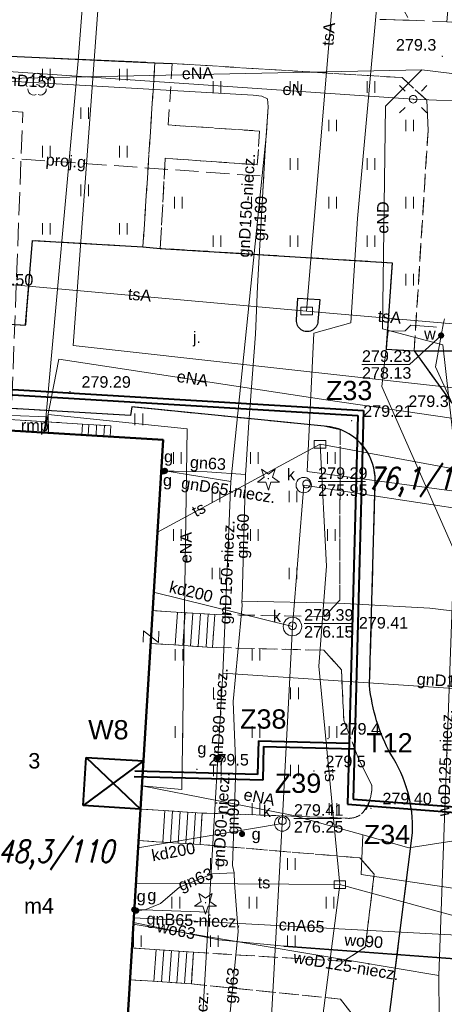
# Model space of a CAD drawing. Extents: x 0 to 6568752, y 0 to 5584302.
# Tile 36 of 74: x 6568460 to 6568488, y 5584013 to 5584077. Entities that reach past the tile are written whole.
import ezdxf
from ezdxf.enums import TextEntityAlignment as Align

# ---------------------------------------------------------------- set-up
doc = ezdxf.new("R2010")
doc.units = 0
doc.header["$PDSIZE"] = 0.75
for name, pattern in [('GAK', [3.5, 2, -0.7, 0.1, -0.7]), ('PRZER2-1', [1.5, 1, -0.5]), ('PRZER3-1', [2, 1.5, -0.5])]:
    doc.linetypes.add(name, pattern=pattern)
doc.layers.get('0').update_dxf_attribs({"linetype": 'CONTINUOUS'})
doc.layers.get('Defpoints').update_dxf_attribs({"linetype": 'CONTINUOUS'})
for name, color, linetype, lineweight in [('alarm', 51, 'CONTINUOUS', 50), ('EGBR', 7, 'CONTINUOUS', 18), ('EGBR_O', 7, 'CONTINUOUS', 18), ('EGBS', 7, 'CONTINUOUS', 18), ('EGBU', 7, 'CONTINUOUS', 50), ('EGBU_O', 7, 'CONTINUOUS', 50), ('GEPADR_O', 7, 'CONTINUOUS', 18), ('GEPPHC', 7, 'CONTINUOUS', 18), ('GUPPRZ_O', 7, 'CONTINUOUS', 18), ('OTKC', 7, 'CONTINUOUS', 18), ('OTKJ', 7, 'CONTINUOUS', 18), ('OTKJ_O', 7, 'CONTINUOUS', 18), ('OTKK', 7, 'CONTINUOUS', 25), ('OTRN', 7, 'CONTINUOUS', 13), ('OTRN_O', 7, 'CONTINUOUS', 13), ('OTRS', 7, 'CONTINUOUS', 13), ('OTRS_O', 7, 'CONTINUOUS', 13), ('OTZT', 7, 'CONTINUOUS', 18), ('ramka sekcji', 7, 'CONTINUOUS', 18), ('siec', 7, 'GAK', 70), ('SUEO', 7, 'CONTINUOUS', 18), ('SULO', 7, 'CONTINUOUS', 35), ('SUPK', 7, 'CONTINUOUS', 18), ('SUPW', 7, 'CONTINUOUS', 18), ('SUPW_O', 7, 'CONTINUOUS', 18)]:
    doc.layers.add(name, color=color, linetype=linetype, lineweight=lineweight)
for name, color, linetype, lineweight, true_color in [('OTZG', 7, 'CONTINUOUS', 18, 0x008000), ('OTZL', 7, 'CONTINUOUS', 18, 0x008000), ('SUCP', 7, 'CONTINUOUS', 18, 0xd200d2), ('SUCP_O', 7, 'CONTINUOUS', 18, 0xd200d2), ('SUEP', 1, 'CONTINUOUS', 18, 0xff0000), ('SUEP_O', 1, 'CONTINUOUS', 18, 0xff0000), ('SUGP', 7, 'CONTINUOUS', 18, 0xbfbf00), ('SUGP_O', 7, 'CONTINUOUS', 18, 0xbfbf00), ('SUGU', 7, 'CONTINUOUS', 18, 0xbfbf00), ('SUGU_O', 7, 'CONTINUOUS', 18, 0xbfbf00), ('SUGW', 7, 'CONTINUOUS', 18, 0xbfbf00), ('SUGW_O', 7, 'CONTINUOUS', 18, 0xbfbf00), ('SUKP', 7, 'CONTINUOUS', 18, 0x803300), ('SUKP_O', 7, 'CONTINUOUS', 18, 0x803300), ('SUTP', 7, 'CONTINUOUS', 18, 0xff9100), ('SUTP_O', 7, 'CONTINUOUS', 18, 0xff9100), ('SUWP', 5, 'CONTINUOUS', 18, 0x0000ff), ('SUWP_O', 5, 'CONTINUOUS', 18, 0x0000ff), ('SUWW', 5, 'CONTINUOUS', 18, 0x0000ff), ('SUWW_O', 5, 'CONTINUOUS', 18, 0x0000ff)]:
    doc.layers.add(name, color=color, linetype=linetype, lineweight=lineweight, true_color=true_color)
doc.styles.add('Arial', font='arial.ttf')
doc.styles.add('GEO-INFO', font='arial.ttf')
doc.styles.add('UZBROJENIE', font='SIMPLEX.shx', dxfattribs={"width": 0.8, "oblique": 15.00003, "height": 0.9})
doc.dimstyles.get("Standard").update_dxf_attribs({"dimtxt": 0.18, "dimasz": 0.18, "dimexe": 0.18, "dimexo": 0.0625, "dimgap": 0.09, "dimtad": 0, "dimtih": 1, "dimtoh": 1, "dimdec": 4, "dimzin": 0, "dimdsep": 46, "dimtxsty": 'Standard', "dimcen": 0.09, "dimadec": 0, "dimazin": 0, "dimtfac": 1, "dimtdec": 4, "dimtofl": 0, "dimtmove": 0, "dimatfit": 3, "dimfxl": 0, "dimtolj": 1, "dimtzin": 0, "dimarcsym": 0})

# ---------------------------------------------------------------- blocks, each defined once
blk = doc.blocks.new('D_GSPRDL1')
blk.add_hatch(color=0).paths.add_polyline_path([(0, -0.045), (0.013906, -0.042798), (0.02645, -0.036406), (0.036406, -0.02645), (0.042798, -0.013906), (0.045, 0), (0.042798, 0.013906), (0.036406, 0.02645), (0.02645, 0.036406), (0.013906, 0.042798), (0, 0.045), (-0.013906, 0.042798), (-0.02645, 0.036406), (-0.036406, 0.02645), (-0.042798, 0.013906), (-0.045, 0), (-0.042798, -0.013906), (-0.036406, -0.02645), (-0.02645, -0.036406), (-0.013906, -0.042798)])
at = {"color": 0}
for points in [[(-0.324277, 0.563333), (-0.240553, 0.662679), (-0.127956, 0.727494), (0, 0.75), (0.127956, 0.727494), (0.240553, 0.662679), (0.324277, 0.563333)], [(-0.635969, -0.134326), (-0.70458, -0.024001), (-0.731429, 0.103115), (-0.713292, 0.231763), (-0.652348, 0.346501), (-0.55591, 0.433559), (-0.435555, 0.482485)], [(0.435555, 0.482485), (0.55591, 0.433559), (0.652348, 0.346501), (0.713292, 0.231763), (0.731429, 0.103115), (0.70458, -0.024001), (0.635969, -0.134326)], [(-0.068773, -0.646351), (-0.194901, -0.677512), (-0.324092, -0.663766), (-0.440839, -0.606763), (-0.531129, -0.513345), (-0.584125, -0.394725), (-0.593465, -0.265141)], [(0.593465, -0.265141), (0.584125, -0.394725), (0.531129, -0.513345), (0.440839, -0.606763), (0.324092, -0.663766), (0.194901, -0.677512), (0.068773, -0.646351)]]:
    blk.add_lwpolyline(points, dxfattribs=at)
blk = doc.blocks.new('D_GSPRDI1')
blk.add_hatch(color=0).paths.add_polyline_path([(0, -0.045), (0.013906, -0.042798), (0.02645, -0.036406), (0.036406, -0.02645), (0.042798, -0.013906), (0.045, 0), (0.042798, 0.013906), (0.036406, 0.02645), (0.02645, 0.036406), (0.013906, 0.042798), (0, 0.045), (-0.013906, 0.042798), (-0.02645, 0.036406), (-0.036406, 0.02645), (-0.042798, 0.013906), (-0.045, 0), (-0.042798, -0.013906), (-0.036406, -0.02645), (-0.02645, -0.036406), (-0.013906, -0.042798)])
at = {"color": 0}
blk.add_lwpolyline([(0.272471, 0.088531), (0.713338, -0.231778), (0.168396, -0.231778), (0, -0.750048), (-0.168396, -0.231778), (-0.713338, -0.231778), (-0.272471, 0.088531), (-0.440867, 0.606801), (0, 0.286493), (0.440867, 0.606801)], close=True, dxfattribs=at)
blk = doc.blocks.new('D_GSPWPN1')
blk.add_hatch(color=0).paths.add_polyline_path([(-0.045, 0), (-0.043467, -0.011647), (-0.038971, -0.0225), (-0.03182, -0.03182), (-0.0225, -0.038971), (-0.011647, -0.043467), (0, -0.045), (0.011647, -0.043467), (0.0225, -0.038971), (0.03182, -0.03182), (0.038971, -0.0225), (0.043467, -0.011647), (0.045, 0), (0.043467, 0.011647), (0.038971, 0.0225), (0.03182, 0.03182), (0.0225, 0.038971), (0.011647, 0.043467), (0, 0.045), (-0.011647, 0.043467), (-0.0225, 0.038971), (-0.03182, 0.03182), (-0.038971, 0.0225), (-0.043467, 0.011647)])
blk = doc.blocks.new('D_GSPWPS1')
blk.add_hatch(color=0).paths.add_polyline_path([(-0.045, 0), (-0.043467, -0.011647), (-0.038971, -0.0225), (-0.03182, -0.03182), (-0.0225, -0.038971), (-0.011647, -0.043467), (0, -0.045), (0.011647, -0.043467), (0.0225, -0.038971), (0.03182, -0.03182), (0.038971, -0.0225), (0.043467, -0.011647), (0.045, 0), (0.043467, 0.011647), (0.038971, 0.0225), (0.03182, 0.03182), (0.0225, 0.038971), (0.011647, 0.043467), (0, 0.045), (-0.011647, 0.043467), (-0.0225, 0.038971), (-0.03182, 0.03182), (-0.038971, 0.0225), (-0.043467, 0.011647)])
blk = doc.blocks.new('D_GUPIKP1_3')
at = {"color": 0}
blk.add_lwpolyline([(0.375, -0.25), (-0.375, -0.25), (-0.375, 0.25), (0.375, 0.25)], close=True, dxfattribs=at)
blk = doc.blocks.new('D_GUPWZA1')
blk.add_hatch(color=0).paths.add_polyline_path([(-0.2, 0), (-0.193185, -0.051764), (-0.173205, -0.1), (-0.141421, -0.141421), (-0.1, -0.173205), (-0.051764, -0.193185), (0, -0.2), (0.051764, -0.193185), (0.1, -0.173205), (0.141421, -0.141421), (0.173205, -0.1), (0.193185, -0.051764), (0.2, 0), (0.193185, 0.051764), (0.173205, 0.1), (0.141421, 0.141421), (0.1, 0.173205), (0.051764, 0.193185), (0, 0.2), (-0.051764, 0.193185), (-0.1, 0.173205), (-0.141421, 0.141421), (-0.173205, 0.1), (-0.193185, 0.051764)])
blk = doc.blocks.new('D_GUPIWZ1_1')
at = {"color": 0}
blk.add_lwpolyline([(0, 0.25), (0.064705, 0.241481), (0.125, 0.216506), (0.176777, 0.176777), (0.216506, 0.125), (0.241481, 0.064705), (0.25, 0), (0.241481, -0.064705), (0.216506, -0.125), (0.176777, -0.176777), (0.125, -0.216506), (0.064705, -0.241481), (0, -0.25), (-0.064705, -0.241481), (-0.125, -0.216506), (-0.176777, -0.176777), (-0.216506, -0.125), (-0.241481, -0.064705), (-0.25, 0), (-0.241481, 0.064705), (-0.216506, 0.125), (-0.176777, 0.176777), (-0.125, 0.216506), (-0.064705, 0.241481)], close=True, dxfattribs=at)
blk = doc.blocks.new('D_GUPGZA1')
blk.add_hatch(color=0).paths.add_polyline_path([(-0.2, 0), (-0.193185, -0.051764), (-0.173205, -0.1), (-0.141421, -0.141421), (-0.1, -0.173205), (-0.051764, -0.193185), (0, -0.2), (0.051764, -0.193185), (0.1, -0.173205), (0.141421, -0.141421), (0.173205, -0.1), (0.193185, -0.051764), (0.2, 0), (0.193185, 0.051764), (0.173205, 0.1), (0.141421, 0.141421), (0.1, 0.173205), (0.051764, 0.193185), (0, 0.2), (-0.051764, 0.193185), (-0.1, 0.173205), (-0.141421, 0.141421), (-0.173205, 0.1), (-0.193185, 0.051764)])
blk = doc.blocks.new('D_GUPGUT1')
blk.add_hatch(color=0).paths.add_polyline_path([(-0.2, 0), (-0.193185, -0.051764), (-0.173205, -0.1), (-0.141421, -0.141421), (-0.1, -0.173205), (-0.051764, -0.193185), (0, -0.2), (0.051764, -0.193185), (0.1, -0.173205), (0.141421, -0.141421), (0.173205, -0.1), (0.193185, -0.051764), (0.2, 0), (0.193185, 0.051764), (0.173205, 0.1), (0.141421, 0.141421), (0.1, 0.173205), (0.051764, 0.193185), (0, 0.2), (-0.051764, 0.193185), (-0.1, 0.173205), (-0.141421, 0.141421), (-0.173205, 0.1), (-0.193185, 0.051764)])
blk = doc.blocks.new('D_GEPPHC1')
at = {"color": 0}
blk.add_lwpolyline([(-0.375, 0.5), (0.375, 0.5), (-0.375, -0.5), (0.375, -0.5)], dxfattribs=at)
blk = doc.blocks.new('D_GUPELA2')
blk.add_hatch(color=0).paths.add_polyline_path([(-0.001087, 0.044987), (0.011881, 0.043403), (0.021281, 0.03965), (0.030065, 0.033482), (0.038133, 0.023893), (0.043117, 0.012881), (0.044986, 0.001113), (0.044323, -0.007777), (0.040557, -0.019497), (0.033417, -0.030138), (0.024849, -0.037517), (0.013788, -0.042836), (0.002013, -0.044955), (-0.00982, -0.043916), (-0.020466, -0.040077), (-0.029541, -0.033946), (-0.036867, -0.025804), (-0.04187, -0.01649), (-0.04461, -0.005909), (-0.044532, 0.006476), (-0.041285, 0.017903), (-0.034764, 0.028574), (-0.024479, 0.03776), (-0.013449, 0.042943)])
at = {"color": 0}
for points in [[(-0.883883, 0.883883), (-0.53033, 0.53033)], [(0.883883, 0.883883), (0.53033, 0.53033)], [(-0.883883, -0.883883), (-0.53033, -0.53033)], [(0.883883, -0.883883), (0.53033, -0.53033)]]:
    blk.add_lwpolyline(points, dxfattribs=at)
blk = doc.blocks.new('D_GUPELA1')
at = {"color": 0}
blk.add_lwpolyline([(0, 0.25), (0.064705, 0.241481), (0.125, 0.216506), (0.176777, 0.176777), (0.216506, 0.125), (0.241481, 0.064705), (0.25, 0), (0.241481, -0.064705), (0.216506, -0.125), (0.176777, -0.176777), (0.125, -0.216506), (0.064705, -0.241481), (0, -0.25), (-0.064705, -0.241481), (-0.125, -0.216506), (-0.176777, -0.176777), (-0.216506, -0.125), (-0.241481, -0.064705), (-0.25, 0), (-0.241481, 0.064705), (-0.216506, 0.125), (-0.176777, 0.176777), (-0.125, 0.216506), (-0.064705, 0.241481)], close=True, dxfattribs=at)
blk = doc.blocks.new('D_GSSUTR1')
at = {"color": 0}
for points in [[(-0.25666, 0.36165), (-0.25666, -0.38835)], [(0.24334, -0.38835), (0.24334, 0.36165)]]:
    blk.add_lwpolyline(points, dxfattribs=at)
blk = doc.blocks.new('*D45')
at = {"layer": 'Defpoints', "color": 0}
for p in [(6568647.5, 5584150), (6568650, 5584150), (0, 0)]:
    blk.add_point(p, dxfattribs=at)
at = {"layer": 'ramka sekcji', "color": 0, "lineweight": -2}
blk.add_line((6568649.938, 5584150), (6568647.5, 5584150), dxfattribs=at)
at = {"layer": 'ramka sekcji', "color": 0, "insert": (6568644.106, 5584150), "char_height": 0.75, "attachment_point": 5, "style": 'GEO-INFO'}
blk.add_mtext('\\A1;5584150.0000', dxfattribs=at)
blk = doc.blocks.new('*D46')
at = {"layer": 'Defpoints', "color": 0}
for p in [(6568650, 5584152.5), (6568650, 5584150), (0, 0)]:
    blk.add_point(p, dxfattribs=at)
at = {"layer": 'ramka sekcji', "color": 0, "lineweight": -2}
blk.add_line((6568650, 5584150.062), (6568650, 5584152.5), dxfattribs=at)
at = {"layer": 'ramka sekcji', "color": 0, "insert": (6568650, 5584155.896), "char_height": 0.75, "attachment_point": 5, "rotation": 90, "style": 'GEO-INFO'}
blk.add_mtext('\\A1;6568650.0000', dxfattribs=at)

msp = doc.modelspace()

# ---------------------------------------------------------------- linework, layer by layer
at = {"layer": 'EGBR', "linetype": 'Continuous', "lineweight": 18, "elevation": 10.18}
msp.add_lwpolyline([(6568464.46047, 5584050.41839), (6568464.5, 5584051.12), (6568458.39, 5584051.51), (6568458.31, 5584050.79)], close=True, dxfattribs=at)
at = {"layer": 'EGBS', "linetype": 'Continuous', "lineweight": 18, "elevation": 10.18}
for points in [[(6568466.33, 5584051), (6568466.28985, 5584050.30786), (6568464.46047, 5584050.41839), (6568464.5, 5584051.12)], [(6568473.08, 5584038.77), (6568472.94, 5584036.64), (6568470.09, 5584036.82), (6568468.91704, 5584036.8989), (6568469.04824, 5584039.02947), (6568470.23, 5584038.95)], [(6568472.13, 5584023.86), (6568472.26, 5584025.9), (6568469.41, 5584026.08), (6568468.25496, 5584026.14794), (6568468.12991, 5584024.11732), (6568469.28, 5584024.04)], [(6568471.56, 5584014.81), (6568471.69, 5584016.87), (6568468.84, 5584017.07), (6568467.70084, 5584017.14994), (6568467.57336, 5584015.07979), (6568468.71, 5584015.01)]]:
    msp.add_lwpolyline(points, close=True, dxfattribs=at)
for points in [[(6568464.87607, 5584050.39328), (6568464.91832, 5584051.09257)], [(6568465.37516, 5584050.36312), (6568465.41726, 5584051.05985)], [(6568465.87425, 5584050.33297), (6568465.91619, 5584051.02714)], [(6568470.51699, 5584036.79303), (6568470.65154, 5584038.92338)], [(6568471.01599, 5584036.76152), (6568471.15054, 5584038.89186)], [(6568471.515, 5584036.73), (6568471.64955, 5584038.86034)], [(6568472.01401, 5584036.69848), (6568472.14855, 5584038.82883)], [(6568472.51301, 5584036.66697), (6568472.64756, 5584038.79731)], [(6568469.83699, 5584026.05303), (6568469.70814, 5584024.01296)], [(6568470.33599, 5584026.02152), (6568470.20715, 5584023.98144)], [(6568470.835, 5584025.99), (6568470.70615, 5584023.94993)], [(6568471.33401, 5584025.95848), (6568471.20516, 5584023.91841)], [(6568471.83301, 5584025.92697), (6568471.70416, 5584023.88689)], [(6568469.26745, 5584017.04), (6568469.12296, 5584014.98102)], [(6568469.76623, 5584017.005), (6568469.62174, 5584014.94602)], [(6568470.265, 5584016.97), (6568470.12051, 5584014.91102)], [(6568470.76377, 5584016.935), (6568470.61928, 5584014.87602)], [(6568471.26255, 5584016.9), (6568471.11806, 5584014.84101)]]:
    msp.add_lwpolyline(points, dxfattribs=at)
at = {"layer": 'EGBU', "linetype": 'Continuous', "lineweight": 50, "elevation": 10.18}
msp.add_lwpolyline([(6568457.96, 5584044.72), (6568458.31, 5584050.79), (6568469.73, 5584050.1), (6568467.17, 5584008.53), (6568466.28, 5584008.57), (6568464.89, 5583988.75), (6568453.62, 5583989.49), (6568454.76, 5584009.14), (6568455.78, 5584009.15)], close=True, dxfattribs=at)
at = {"layer": 'GUPPRZ_O', "linetype": 'Continuous', "lineweight": 13, "elevation": 10.8, "flags": 128}
for points in [[(6568487.77, 5584056.87), (6568485.71268, 5584054.98643), (6568482.63268, 5584054.98643)], [(6568479.78605, 5584047.39012), (6568482.86605, 5584047.39012)], [(6568478.87447, 5584038.1977), (6568481.95447, 5584038.1977)], [(6568478.21746, 5584025.5483), (6568481.29746, 5584025.5483)]]:
    msp.add_lwpolyline(points, dxfattribs=at)
at = {"layer": 'OTKC', "linetype": 'PRZER2-1', "lineweight": 18, "elevation": 10.18}
for points in [[(6568475.81, 5584095.49), (6568485.7, 5584077.32), (6568483.79, 5584077.36)], [(6568483.79, 5584077.36), (6568485.7, 5584077.32), (6568488.13, 5584077.21), (6568489.26, 5584077.14), (6568512.66, 5584076.01), (6568514.70571, 5584075.918), (6568538.01, 5584074.87), (6568539.27, 5584076.24), (6568539.96, 5584083.71)], [(6568488.46, 5584052.49), (6568486.02, 5584055.87), (6568486.92, 5584070.16), (6568486.83, 5584072.13), (6568485.23, 5584073.59), (6568470.32, 5584074.51), (6568470.06, 5584070.52), (6568475.99, 5584070.13), (6568475.84, 5584067.94), (6568469.87, 5584068.36), (6568469.54, 5584062.52), (6568468.42, 5584062.61), (6568469.2, 5584074.56), (6568454.13, 5584075.24)]]:
    msp.add_lwpolyline(points, dxfattribs=at)
msp.add_lwpolyline([(6568482.21, 5584012.59), (6568481.23, 5584013.83), (6568471.56, 5584014.81), (6568471.69, 5584016.87), (6568481.44, 5584016.28), (6568482.85, 5584017.2), (6568483.42, 5584021.94), (6568482.49, 5584022.99), (6568472.13, 5584023.86), (6568472.26, 5584025.9), (6568481.55, 5584025.57, 0.20683381), (6568482.61, 5584025.84, 0.20696042), (6568483.26, 5584027.75), (6568482.44, 5584029.33), (6568481.45, 5584031.92), (6568481.3, 5584035.19), (6568480.16, 5584036.45), (6568472.94, 5584036.64), (6568473.08, 5584038.77), (6568480.19, 5584038.64), (6568481.2, 5584039.7), (6568481.21, 5584050.77, -0.31837836), (6568483.49, 5584047.4), (6568483.12, 5584034.18, 0.10088804), (6568484.5, 5584029.71, -0.1555909), (6568485.91, 5584024.62), (6568481.67, 5583991.05)], format="xyb", dxfattribs=at)
at = {"layer": 'OTKJ', "linetype": 'PRZER3-1', "lineweight": 18, "elevation": 10.18}
msp.add_lwpolyline([(6568479.43, 5583959.52), (6568482.81, 5583989.38), (6568481.67, 5583991.05), (6568485.91, 5584024.62, 0.1555909), (6568484.5, 5584029.71, -0.10088804), (6568483.12, 5584034.18), (6568483.49, 5584047.4, 0.16990276), (6568482.77, 5584049.61, 0.21782823), (6568480.18, 5584050.99), (6568467.69, 5584052.24), (6568467.61, 5584051.68), (6568458.05, 5584052.25), (6568458.24, 5584055.28), (6568458.36, 5584057.68), (6568460.81, 5584057.54), (6568461.25, 5584063.04), (6568468.42, 5584062.61), (6568469.54, 5584062.52), (6568484.6, 5584061.58), (6568484.2, 5584055.99), (6568486.02, 5584055.87), (6568488.46, 5584052.49)], format="xyb", dxfattribs=at)
at = {"layer": 'OTKK', "linetype": 'Continuous', "lineweight": 25, "elevation": 10.18}
for points in [[(6568451.15, 5584066.37), (6568450.41, 5584066.7), (6568450.1, 5584067.36), (6568450.4, 5584071.58), (6568450.79, 5584072.67), (6568451.38, 5584073.45), (6568452.61, 5584074.55), (6568454.13, 5584075.24), (6568469.2, 5584074.56), (6568470.32, 5584074.51)], [(6568486.02, 5584055.87), (6568488.46, 5584052.49)]]:
    msp.add_lwpolyline(points, dxfattribs=at)
msp.add_lwpolyline([(6568479.43, 5583959.52), (6568482.81, 5583989.38), (6568481.67, 5583991.05), (6568485.91, 5584024.62, 0.1555909), (6568484.5, 5584029.71, -0.10088804), (6568483.12, 5584034.18), (6568483.49, 5584047.4, 0.16990276), (6568482.77, 5584049.61, 0.21782823), (6568480.18, 5584050.99), (6568467.69, 5584052.24), (6568467.61, 5584051.68), (6568458.05, 5584052.25), (6568458.24, 5584055.28), (6568458.36, 5584057.68), (6568460.81, 5584057.54), (6568461.25, 5584063.04), (6568468.42, 5584062.61), (6568469.54, 5584062.52), (6568484.6, 5584061.58), (6568484.2, 5584055.99), (6568486.02, 5584055.87), (6568488.77, 5584055.87)], format="xyb", dxfattribs=at)
msp.add_lwpolyline([(6568478.48, 5584059.29), (6568479.89, 5584059.21), (6568479.77, 5584057.78, -1.03128106), (6568478.39, 5584057.88)], format="xyb", close=True, dxfattribs=at)
at = {"layer": 'OTZT', "color": 7, "linetype": 'PRZER2-1', "lineweight": 18, "elevation": 10.1}
for points in [[(6568475.99, 5584096.46), (6568475.81, 5584095.49), (6568485.7, 5584077.32), (6568488.13, 5584077.21), (6568491.62, 5584111.39)], [(6568468.42, 5584062.61), (6568461.25, 5584063.04), (6568460.81, 5584057.54), (6568458.36, 5584057.68), (6568450.71, 5584061.92), (6568450.63, 5584062.71), (6568457.66, 5584062.07), (6568458.02, 5584067.72), (6568451.27, 5584068.16), (6568451.15, 5584066.37), (6568450.41, 5584066.7), (6568450.1, 5584067.36), (6568450.4, 5584071.58), (6568450.79, 5584072.67), (6568451.38, 5584073.45), (6568452.61, 5584074.55), (6568454.13, 5584075.24), (6568469.2, 5584074.56)], [(6568469.54, 5584062.52), (6568469.87, 5584068.36), (6568475.84, 5584067.94), (6568475.99, 5584070.13), (6568470.06, 5584070.52), (6568470.32, 5584074.51), (6568485.23, 5584073.59), (6568486.83, 5584072.13), (6568486.92, 5584070.16), (6568486.02, 5584055.87), (6568484.2, 5584055.99), (6568484.6, 5584061.58)], [(6568468.12991, 5584024.11732), (6568469.28, 5584024.04), (6568472.13, 5584023.86), (6568482.49, 5584022.99), (6568483.42, 5584021.94), (6568482.85, 5584017.2), (6568481.44, 5584016.28), (6568471.69, 5584016.87), (6568468.84, 5584017.07), (6568467.70084, 5584017.14994)], [(6568467.57336, 5584015.07979), (6568468.71, 5584015.01), (6568471.56, 5584014.81), (6568481.23, 5584013.83), (6568482.21, 5584012.59), (6568480.4, 5583997.22), (6568478.74, 5583996.26), (6568469.47, 5583997.01), (6568466.69, 5583997.2), (6568465.48945, 5583997.2976), (6568466.28, 5584008.57), (6568467.17, 5584008.53)]]:
    msp.add_lwpolyline(points, close=True, dxfattribs=at)
msp.add_lwpolyline([(6568458.05, 5584052.25), (6568467.61, 5584051.68), (6568467.69, 5584052.24), (6568480.18, 5584050.99), (6568481.21, 5584050.77), (6568481.2, 5584039.7), (6568480.19, 5584038.64), (6568473.08, 5584038.77), (6568470.23, 5584038.95), (6568469.04824, 5584039.02947), (6568469.73, 5584050.1), (6568466.28985, 5584050.30786), (6568466.33, 5584051), (6568464.5, 5584051.12), (6568458.39, 5584051.51)], dxfattribs=at)
msp.add_lwpolyline([(6568468.91704, 5584036.8989), (6568470.09, 5584036.82), (6568472.94, 5584036.64), (6568480.16, 5584036.45), (6568481.3, 5584035.19), (6568481.45, 5584031.92), (6568482.44, 5584029.33), (6568483.26, 5584027.75, -0.10320819), (6568483.13, 5584026.72, -0.41554788), (6568481.55, 5584025.57), (6568472.26, 5584025.9), (6568469.41, 5584026.08), (6568468.25496, 5584026.14794)], format="xyb", close=True, dxfattribs=at)
at = {"layer": 'siec', "linetype": 'ByBlock', "lineweight": 40}
for p, q in [((6568454.18161, 5584053.71431), (6568482.73872, 5584052.00986)), ((6568454.51199, 5584053.347), (6568482.36867, 5584051.68435)), ((6568482.36867, 5584051.68435), (6568481.69841, 5584026.47011)), ((6568482.73872, 5584052.00986), (6568482.06846, 5584026.79561)), ((6568475.90985, 5584030.57907), (6568475.85333, 5584028.39087)), ((6568475.90986, 5584030.57947), (6568481.80347, 5584030.42241)), ((6568476.25042, 5584030.2199), (6568476.1939, 5584028.03169)), ((6568476.25044, 5584030.22029), (6568482.15532, 5584030.06293)), ((6568464.53759, 5584026.39713), (6568464.74578, 5584029.5029)), ((6568468.44753, 5584029.27494), (6568464.53759, 5584026.39713)), ((6568464.74578, 5584029.5029), (6568468.44753, 5584029.27494)), ((6568464.74578, 5584029.5029), (6568468.25496, 5584026.14794)), ((6568476.1939, 5584028.03169), (6568467.8467, 5584028.25358)), ((6568475.85333, 5584028.39087), (6568467.89034, 5584028.60255)), ((6568482.06846, 5584026.79561), (6568548.20269, 5584021.73291)), ((6568468.25496, 5584026.14794), (6568464.53759, 5584026.39713)), ((6568481.69841, 5584026.47011), (6568547.83264, 5584021.4074))]:
    msp.add_line(p, q, dxfattribs=at)
at = {"layer": 'SUCP', "linetype": 'Continuous', "lineweight": 18, "elevation": 10.14}
msp.add_lwpolyline([(6568467.82052, 5584019.09329), (6568489.61094, 5584017.93345), (6568489.77001, 5584009.76739), (6568505.78679, 5584009.39603)], dxfattribs=at)
at = {"layer": 'SUEP', "linetype": 'Continuous', "lineweight": 18, "elevation": 10.14}
for points in [[(6568400.12745, 5584159.85225), (6568398.01241, 5584099.73035), (6568466.01071, 5584095.59619), (6568465.51432, 5584078.24845), (6568463.88823, 5584056.21578), (6568488.56528, 5584053.48354), (6568512.37059, 5584049.32995), (6568530.71554, 5584048.27624), (6568530.87, 5584050.35)], [(6568401.39526, 5584135.72737), (6568405.69317, 5584117.39992), (6568408.44491, 5584098.04464), (6568438.30347, 5584095.99921), (6568465.75337, 5584094.61279), (6568464.21021, 5584074.68136), (6568462.02654, 5584050.56545)], [(6568469.90566, 5584078.94508), (6568471.50229, 5584091.62664), (6568472.53, 5584108.67), (6568471.33, 5584096.82), (6568465.16, 5584089.99), (6568454.64, 5584080.16), (6568433.18, 5584081.43), (6568430.13, 5584076.26), (6568437.23, 5584075.62), (6568458.39, 5584074.07), (6568485.96, 5584072.19), (6568490, 5584072.02)], [(6568483.86, 5584081.14), (6568482.35, 5584064.46), (6568481.92, 5584057.69), (6568479.5, 5584057.03), (6568479.08, 5584048.05), (6568490.55, 5584046.52), (6568490.19, 5584039.47), (6568490.1, 5584032.19), (6568500.05, 5584031.55), (6568499.19, 5584000.4), (6568497.9, 5583981.04), (6568497, 5583965.74), (6568496.25, 5583951.67), (6568502.87, 5583951), (6568504.63, 5583951.43), (6568516.8, 5583950.23), (6568526.54, 5583949.18), (6568528.6, 5583949.33), (6568547.78, 5583947.67), (6568548.44331, 5583954.04773)], [(6568457.41502, 5584073.49372), (6568486.50836, 5584074.10327)], [(6568493.58837, 5584034.7328), (6568489.14251, 5584034.9272), (6568489.40021, 5584042.8082), (6568487.88104, 5584056.26528), (6568483.95421, 5584057.29015), (6568484.16782, 5584071.74709), (6568486.50836, 5584074.10327)], [(6568486.50836, 5584074.10327), (6568518.17164, 5584070.22632)], [(6568480.29494, 5584052.68691), (6568462.95967, 5584055.32375), (6568462.02654, 5584050.56545)], [(6568480.29494, 5584052.68691), (6568523.12866, 5584046.43834)], [(6568461.96392, 5584050.56923), (6568462.1777, 5584051.59338), (6568455.34395, 5584051.84535), (6568453.40597, 5584031.5088), (6568450.53309, 5583996.80907), (6568448.53546, 5583966.36094), (6568408.78897, 5583972.06926), (6568392.59187, 5583974.08072), (6568365.19254, 5583976.97792)], [(6568462.30094, 5584050.54887), (6568462.26563, 5584051.75453), (6568471.28846, 5584050.81071), (6568470.94004, 5584027.4144), (6568468.34841, 5584027.66534)], [(6568468.34841, 5584027.66534), (6568478.08182, 5584025.7663), (6568482.68307, 5584024.47326)], [(6568506.35132, 5584018.37595), (6568482.57787, 5584021.90699), (6568482.68307, 5584024.47326)], [(6568482.68307, 5584024.47326), (6568485.66987, 5584023.63391), (6568492.79619, 5584024.73582), (6568518.83744, 5584022.46118), (6568519.89938, 5584020.76474), (6568518.60907, 5583999.83648)]]:
    msp.add_lwpolyline(points, dxfattribs=at)
at = {"layer": 'SUEP', "linetype": 'PRZER3-1', "lineweight": 18, "elevation": 10.14}
msp.add_lwpolyline([(6568459.83529, 5584050.67966), (6568460.62843, 5584071.35681), (6568421.89546, 5584074.17693), (6568386.52744, 5584077.44073), (6568366.48235, 5584079.2058), (6568353.75069, 5584080.06318), (6568328.39369, 5584082.01967), (6568323.01448, 5584083.12127), (6568308.48195, 5584085.80969), (6568300.43483, 5584088.01289), (6568293.21194, 5584089.56037), (6568275.36079, 5584093.02254), (6568265.88044, 5584095.88281)], dxfattribs=at)
at = {"layer": 'SUGP', "linetype": 'Continuous', "lineweight": 18, "elevation": 10.14}
for points in [[(6568444.40552, 5584074.23001), (6568446.2417, 5584074.14867), (6568475.58, 5584072.46), (6568476.14, 5584072.4), (6568476.51, 5584072.21), (6568476.55, 5584071.7)], [(6568476.55, 5584071.7), (6568476.35, 5584068.88), (6568475.85, 5584060.04), (6568475.72, 5584056.95), (6568475.29, 5584051.23), (6568475.1, 5584048.13), (6568475.08, 5584047.86), (6568474.85, 5584039.85), (6568474.84, 5584039.64)], [(6568476.55, 5584071.7), (6568476.5, 5584071.03)], [(6568473.61261, 5584034.97458), (6568474.11541, 5584047.40596), (6568476.44, 5584070), (6568476.48, 5584070.71)], [(6568470.09, 5584048.06), (6568469.76, 5584048.06)], [(6568474.11541, 5584047.40596), (6568469.85, 5584048.09)], [(6568475.08, 5584047.86), (6568472.58, 5584048.02), (6568470.45, 5584048.06), (6568470.09, 5584048.06)], [(6568474.84, 5584039.64), (6568474.85, 5584039.36)], [(6568474.84, 5584039.64), (6568481.08, 5584039.51), (6568487.03, 5584039.18), (6568488.29, 5584039.04), (6568489.32, 5584038.97), (6568490.31, 5584038.89), (6568491.06, 5584038.84), (6568491.69, 5584038.81), (6568499.01, 5584038.42), (6568510.98, 5584037.64), (6568513.4, 5584037.46), (6568523.05, 5584036.69), (6568523.82, 5584036.62), (6568523.53, 5584033.4)], [(6568474.85, 5584039.36), (6568474.57, 5584036.32), (6568474.28, 5584033.14), (6568474.45, 5584028.84), (6568474.24, 5584022.5), (6568474.33, 5584022.02), (6568474.37, 5584021.35)], [(6568473.61261, 5584034.97458), (6568473.28557, 5584029.46696), (6568472.69103, 5584019.47132)], [(6568473.61261, 5584034.97458), (6568511.36, 5584032.46), (6568521.19, 5584031.42), (6568522.21, 5584031.3)], [(6568474.33, 5584022.02), (6568472.93, 5584021.95), (6568470.8, 5584021.1), (6568469.56, 5584020.02), (6568468.6, 5584019.65), (6568468.35, 5584019.6)], [(6568474.37, 5584021.35), (6568474.6, 5584018.22), (6568473.9, 5584011.2), (6568472.89, 5584006.92), (6568471.9, 5584004.91), (6568469.93, 5584003.98), (6568466.62, 5584004.13), (6568466.27, 5584004.09)], [(6568472.69103, 5584019.47132), (6568471.71245, 5584003.01175), (6568466.12, 5584004.16)], [(6568472.69103, 5584019.47132), (6568467.85382, 5584019.63406)], [(6568468.35, 5584019.6), (6568467.99, 5584019.57)]]:
    msp.add_lwpolyline(points, dxfattribs=at)
at = {"layer": 'SUGP', "linetype": 'PRZER3-1', "lineweight": 18, "elevation": 10.14}
msp.add_lwpolyline([(6568443.88641, 5584066.51975), (6568450.38822, 5584066.13253), (6568450.58489, 5584069.01592), (6568476.25478, 5584067.19648), (6568476.20133, 5584066.25146)], dxfattribs=at)
at = {"layer": 'SUKP', "linetype": 'Continuous', "lineweight": 18, "elevation": 10.14}
for points in [[(6568475.92724, 5583997.47087), (6568477.46079, 5584025.21789), (6568478.122, 5584037.99462), (6568478.85475, 5584047.16751), (6568493.64703, 5584044.91271), (6568504.50909, 5584043.26259), (6568515.26399, 5584041.39106), (6568526.1644, 5584039.77518), (6568539.29717, 5584037.40052), (6568557.51513, 5584034.18498)], [(6568469.11554, 5584040.21909), (6568478.122, 5584037.99462)], [(6568468.08525, 5584023.65109), (6568477.46079, 5584025.21789)]]:
    msp.add_lwpolyline(points, dxfattribs=at)
at = {"layer": 'SULO', "linetype": 'Continuous', "lineweight": 35, "elevation": 10.12}
msp.add_lwpolyline([(6568493.91, 5584016.06), (6568477.57, 5584017.27)], dxfattribs=at)
at = {"layer": 'SUPK', "linetype": 'Continuous', "lineweight": 18, "elevation": 10.14}
for points in [[(6568478.85475, 5584046.66698, -1.00000001), (6568478.85475, 5584047.66804, -0.99999999)], [(6568478.122, 5584037.39462, -1), (6568478.122, 5584038.59462, -1)], [(6568477.46079, 5584024.71789, -1), (6568477.46079, 5584025.71789, -1)]]:
    msp.add_lwpolyline(points, format="xyb", close=True, dxfattribs=at)
at = {"layer": 'SUTP', "linetype": 'Continuous', "lineweight": 18, "elevation": 10.14}
for points in [[(6568482.03767, 5584094.3726), (6568479.04053, 5584058.45119), (6568457.35379, 5584060.40191)], [(6568479.04053, 5584058.45119), (6568489.78674, 5584057.52631)], [(6568469.36197, 5584044.12376), (6568479.91197, 5584049.81175)], [(6568548.21798, 5584037.55993), (6568529.69768, 5584040.57953), (6568509.99578, 5584044.25895), (6568479.91197, 5584049.81175), (6568480.34103, 5584041.89766), (6568479.83245, 5584035.42361), (6568481.1932, 5584021.25504)], [(6568481.1932, 5584021.25504), (6568494.83921, 5584017.53158), (6568497.83387, 5584022.92759), (6568522.49483, 5584020.20214)], [(6568467.95973, 5584021.35385), (6568481.1932, 5584021.25504)], [(6568481.1932, 5584021.25504), (6568477.12486, 5583989.84116)]]:
    msp.add_lwpolyline(points, dxfattribs=at)
at = {"layer": 'SUWP', "linetype": 'Continuous', "lineweight": 18, "elevation": 10.14}
for points in [[(6568487.62073, 5584015.3682), (6568488.60822, 5584042.92402), (6568483.91865, 5584053.56168), (6568484.3371, 5584057.1415), (6568485.44374, 5584057.17707), (6568485.79268, 5584057.54813)], [(6568487.47, 5584057.4), (6568487.26, 5584057.43), (6568485.79268, 5584057.54813)], [(6568488.39, 5584052.65), (6568487.4, 5584054.84), (6568487.77, 5584056.87), (6568487.93, 5584057.69), (6568487.98, 5584057.94)], [(6568487.62073, 5584015.3682), (6568467.79595, 5584018.6944)], [(6568477.15, 5584017.3), (6568473.34, 5584017.67), (6568467.80217, 5584018.79541)], [(6568498.47, 5584016.02), (6568498.08, 5584016.04), (6568493.91, 5584016.06), (6568477.57, 5584017.27), (6568477.15, 5584017.3)], [(6568487.62073, 5584015.3682), (6568487.65573, 5584009.91256), (6568487.52, 5583955.8), (6568487.45, 5583955.37), (6568487.48, 5583955.32)]]:
    msp.add_lwpolyline(points, dxfattribs=at)

# ---------------------------------------------------------------- block references
at = {"layer": 'GEPPHC', "linetype": 'Continuous', "lineweight": 18, "rotation": 88.3962708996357}
msp.add_blockref('D_GEPPHC1', (6568468.94528, 5584037.336, 10.24), dxfattribs=at)
at = {"layer": 'OTRN', "linetype": 'Continuous', "lineweight": 13}
for p in [(6568487.84, 5584074.98, 10.08), (6568484.89, 5584051.98, 10.08), (6568480.43, 5584030.73, 10.08), (6568471.92, 5584028.73, 10.08), (6568479.51, 5584028.62, 10.08)]:
    msp.add_blockref('D_GSPWPN1', p, dxfattribs=at)
at = {"layer": 'OTRS', "linetype": 'Continuous', "lineweight": 13}
for p in [(6568463.68, 5584053.23, 10.08), (6568481.96, 5584051.34, 10.08), (6568481.68, 5584037.61, 10.08), (6568483.21, 5584026.21, 10.08)]:
    msp.add_blockref('D_GSPWPS1', p, dxfattribs=at)
at = {"layer": 'OTZG', "linetype": 'Continuous', "lineweight": 18}
for p in [(6568476.56, 5584047.59, 10.12), (6568472.48, 5584020.08, 10.12)]:
    msp.add_blockref('D_GSPRDI1', p, dxfattribs=at)
at = {"layer": 'OTZL', "linetype": 'Continuous', "lineweight": 18}
msp.add_blockref('D_GSPRDL1', (6568461.55, 5584073.14, 10.12), dxfattribs=at)
at = {"layer": 'OTZT', "color": 7, "linetype": 'Continuous', "lineweight": 18}
for p in [(6568462.15, 5584073.7986, 10.1), (6568467.15, 5584073.7986, 10.1), (6568473.23, 5584072.99976, 10.1), (6568478.23, 5584072.99976, 10.1), (6568483.23, 5584072.99976, 10.1), (6568464.65, 5584071.2986, 10.1), (6568480.73, 5584070.49976, 10.1), (6568485.73, 5584070.49976, 10.1), (6568462.15, 5584068.7986, 10.1), (6568467.15, 5584068.7986, 10.1), (6568478.23, 5584067.99976, 10.1), (6568483.23, 5584067.99976, 10.1), (6568464.65, 5584066.2986, 10.1), (6568470.73, 5584065.49976, 10.1), (6568475.73, 5584065.49976, 10.1), (6568480.73, 5584065.49976, 10.1), (6568485.73, 5584065.49976, 10.1), (6568462.15, 5584063.7986, 10.1), (6568467.15, 5584063.7986, 10.1), (6568473.23, 5584062.99976, 10.1), (6568478.23, 5584062.99976, 10.1), (6568483.23, 5584062.99976, 10.1), (6568485.73, 5584060.49976, 10.1), (6568468.16, 5584051.44306, 10.1), (6568470.66, 5584048.94306, 10.1), (6568475.66, 5584048.94306, 10.1), (6568480.66, 5584048.94306, 10.1), (6568473.16, 5584046.44306, 10.1), (6568478.16, 5584046.44306, 10.1), (6568470.66, 5584043.94306, 10.1), (6568475.66, 5584043.94306, 10.1), (6568480.66, 5584043.94306, 10.1), (6568473.16, 5584041.44306, 10.1), (6568478.16, 5584041.44306, 10.1), (6568470.76154, 5584036.17068, 10.1), (6568475.76154, 5584036.17068, 10.1), (6568473.26154, 5584033.67068, 10.1), (6568478.26154, 5584033.67068, 10.1), (6568470.76154, 5584031.17068, 10.1), (6568475.76154, 5584031.17068, 10.1), (6568480.76154, 5584031.17068, 10.1), (6568473.26154, 5584028.67068, 10.1), (6568478.26154, 5584028.67068, 10.1), (6568475.76154, 5584026.17068, 10.1), (6568480.76154, 5584026.17068, 10.1), (6568473.06042, 5584022.60386, 10.1), (6568478.06042, 5584022.60386, 10.1), (6568470.56042, 5584020.10386, 10.1), (6568475.56042, 5584020.10386, 10.1), (6568480.56042, 5584020.10386, 10.1), (6568468.06042, 5584017.60386, 10.1), (6568473.06042, 5584017.60386, 10.1), (6568478.06042, 5584017.60386, 10.1)]:
    msp.add_blockref('D_GSSUTR1', p, dxfattribs=at)
at = {"layer": 'SUEO', "linetype": 'Continuous', "lineweight": 18}
for name, p in [('D_GUPELA2', (6568485.96, 5584072.19, 10.15)), ('D_GUPELA1', (6568485.96, 5584072.19, 10.16))]:
    msp.add_blockref(name, p, dxfattribs=at)
at = {"layer": 'SUGU', "linetype": 'Continuous', "lineweight": 18}
msp.add_blockref('D_GUPGUT1', (6568473.28557, 5584029.46696, 10.16), dxfattribs=at)
at = {"layer": 'SUGW', "linetype": 'Continuous', "lineweight": 18}
for p in [(6568469.76, 5584048.06, 10.16), (6568469.85, 5584048.09, 10.16), (6568474.85, 5584024.54, 10.16), (6568467.85382, 5584019.63406, 10.16), (6568467.99, 5584019.57, 10.16)]:
    msp.add_blockref('D_GUPGZA1', p, dxfattribs=at)
at = {"layer": 'SUPK', "linetype": 'Continuous', "lineweight": 18}
for p in [(6568479.04053, 5584058.45119, 10.16), (6568479.91197, 5584049.81175, 10.16), (6568481.1932, 5584021.25504, 10.16)]:
    msp.add_blockref('D_GUPIKP1_3', p, dxfattribs=at)
at = {"layer": 'SUPW', "linetype": 'Continuous', "lineweight": 18}
for p in [(6568479.03605, 5584047.23457, 10.18), (6568478.12447, 5584038.04215, 10.18), (6568477.46746, 5584025.39276, 10.18)]:
    msp.add_blockref('D_GUPIWZ1_1', p, dxfattribs=at)
at = {"layer": 'SUWW', "linetype": 'Continuous', "lineweight": 18}
msp.add_blockref('D_GUPWZA1', (6568487.77, 5584056.87, 10.16), dxfattribs=at)

# ---------------------------------------------------------------- texts
at = {"layer": 'alarm', "color": 0, "linetype": 'Continuous', "lineweight": 30, "style": 'GEO-INFO'}
for s, p in [('Z33', (6568481.79946, 5584053.30338, 10.76)), ('Z38', (6568476.22887, 5584031.99663, 0.62)), ('W8', (6568466.17748, 5584031.29975, 0.62)), ('T12', (6568484.41738, 5584030.46353, 10.8)), ('Z39', (6568478.48238, 5584027.83081, 0.62)), ('Z34', (6568484.25283, 5584024.50616, 10.76))]:
    msp.add_text(s, height=1.25, dxfattribs=at).set_placement(p, align=Align.MIDDLE)
at = {"layer": 'alarm', "color": 0, "lineweight": 30, "style": 'UZBROJENIE', "oblique": 15.00003, "width": 0.8}
for s, p in [('76,1/140', (6568482.98384, 5584046.87425)), ('48,3/110', (6568459.00169, 5584022.69839))]:
    msp.add_text(s, height=1.44, dxfattribs=at).set_placement(p)
at = {"layer": 'EGBR_O', "linetype": 'Continuous', "lineweight": 0, "style": 'Arial'}
msp.add_text('rmp', height=0.75, dxfattribs=at).set_placement((6568461.405, 5584050.6668, 10.8), align=Align.CENTER)
at = {"layer": 'EGBU_O', "linetype": 'Continuous', "lineweight": 0, "style": 'Arial'}
msp.add_text('m4', height=1, dxfattribs=at).set_placement((6568461.675, 5584019.38045, 10.8), align=Align.CENTER)
at = {"layer": 'GEPADR_O', "linetype": 'Continuous', "lineweight": 0, "style": 'Arial'}
msp.add_text('3', height=1, dxfattribs=at).set_placement((6568460.98187, 5584028.78798, 10.8))
at = {"layer": 'GUPPRZ_O', "linetype": 'Continuous', "lineweight": 0, "style": 'Arial'}
for s, p in [('279.50', (6568458.10379, 5584060.10843, 10.8)), ('279.23', (6568482.63268, 5584055.15893, 10.8)), ('278.13', (6568482.63268, 5584054.06393, 10.8)), ('279.29', (6568479.78605, 5584047.56262, 10.8)), ('275.95', (6568479.78605, 5584046.46762, 10.8)), ('279.39', (6568478.87447, 5584038.3702, 10.8)), ('276.15', (6568478.87447, 5584037.2752, 10.8)), ('279.41', (6568478.21746, 5584025.7208, 10.8)), ('276.25', (6568478.21746, 5584024.6258, 10.8))]:
    msp.add_text(s, height=0.75, dxfattribs=at).set_placement(p)
at = {"layer": 'OTKJ_O', "linetype": 'Continuous', "lineweight": 0, "style": 'Arial'}
msp.add_text('j.', height=0.75, dxfattribs=at).set_placement((6568471.92336, 5584056.38076, 10.8), align=Align.CENTER)
at = {"layer": 'OTRN_O', "linetype": 'Continuous', "lineweight": 0, "style": 'Arial'}
for s, p in [('279.3', (6568484.83601, 5584075.34431, 10.8)), ('279.3', (6568485.64, 5584052.23, 10.8)), ('279.4', (6568481.18, 5584030.98, 10.8)), ('279.5', (6568472.67, 5584028.98, 10.8)), ('279.5', (6568480.26, 5584028.87, 10.8))]:
    msp.add_text(s, height=0.75, dxfattribs=at).set_placement(p)
at = {"layer": 'OTRS_O', "linetype": 'Continuous', "lineweight": 0, "style": 'Arial'}
for s, p in [('279.29', (6568464.43, 5584053.48, 10.8)), ('279.21', (6568482.71, 5584051.59, 10.8)), ('279.41', (6568482.43, 5584037.86, 10.8)), ('279.40', (6568483.96, 5584026.46, 10.8))]:
    msp.add_text(s, height=0.75, dxfattribs=at).set_placement(p)
at = {"layer": 'SUCP_O', "linetype": 'Continuous', "lineweight": 0, "style": 'Arial'}
msp.add_text('cnA65', height=0.75, rotation=356.9531954, dxfattribs=at).set_placement((6568478.70013, 5584018.22031, 10.8), align=Align.CENTER)
at = {"layer": 'SUEP_O', "linetype": 'Continuous', "lineweight": 0, "style": 'Arial'}
for s, rotation, p in [('eNA', 1.2002455, (6568471.96784, 5584073.50508, 10.8)), ('eN', 356.0990373, (6568478.1199, 5584072.43896, 10.8)), ('eND', 89.153493, (6568484.35446, 5584064.51428, 10.8)), ('eNA', 351.3511364, (6568471.58317, 5584053.71519, 10.8)), ('eNA', 89.1468267, (6568471.57662, 5584043.10964, 10.8)), ('eNA', 348.988708, (6568475.90107, 5584026.55897, 10.8))]:
    msp.add_text(s, height=0.75, rotation=rotation, dxfattribs=at).set_placement(p, align=Align.CENTER)
at = {"layer": 'SUGP_O', "linetype": 'Continuous', "lineweight": 0, "style": 'Arial'}
for s, rotation, p in [('gnD150', 356.7057699, (6568460.89398, 5584073.01134, 10.8)), ('proj.g', 355.9457461, (6568463.39909, 5584067.81346, 10.8)), ('gnD150-niecz.', 86.7632546, (6568475.50874, 5584065.28765, 10.8)), ('gn160', 86.7627355, (6568476.39301, 5584064.44343, 10.8)), ('gn63', 356.3380666, (6568472.61884, 5584048.21439, 10.8)), ('gnD65-niecz.', 350.8891535, (6568473.91216, 5584046.47478, 10.8)), ('gn160', 88.3552624, (6568475.25836, 5584043.84658, 10.8)), ('gnD150-niecz.', 87.6838548, (6568474.23559, 5584041.50334, 10.8)), ('gnD80-niecz.', 86.6018436, (6568473.74205, 5584032.20337, 10.8)), ('gnD150-niecz.', 356.1888202, (6568489.54021, 5584034.00592, 10.8)), ('gnD80-niecz.', 86.5960789, (6568473.87559, 5584025.46242, 10.8)), ('gn90', 88.1028733, (6568474.63832, 5584025.66028, 10.8)), ('gn63', 21.7550168, (6568471.97377, 5584021.25242, 10.8)), ('gnB65-niecz.', 358.0730918, (6568471.7004, 5584018.56797, 10.8)), ('gn63', 84.3055613, (6568474.54203, 5584014.68088, 10.8)), ('gnD65-niecz.', 86.5975542, (6568472.4947, 5584011.22412, 10.8))]:
    msp.add_text(s, height=0.75, rotation=rotation, dxfattribs=at).set_placement(p, align=Align.CENTER)
at = {"layer": 'SUGU_O', "linetype": 'Continuous', "lineweight": 0, "style": 'Arial'}
msp.add_text('g', height=0.75, dxfattribs=at).set_placement((6568472.53557, 5584029.71696, 10.8), align=Align.RIGHT)
at = {"layer": 'SUGW_O', "linetype": 'Continuous', "lineweight": 0, "style": 'Arial'}
for p in [(6568470.37126, 5584048.64634, 10.8), (6568470.30321, 5584047.10834, 10.8), (6568476.05492, 5584024.16667, 10.8), (6568468.5999, 5584020.13281, 10.8), (6568469.28879, 5584020.19739, 10.8)]:
    msp.add_text('g', height=0.75, dxfattribs=at).set_placement(p, align=Align.RIGHT)
at = {"layer": 'SUKP_O', "linetype": 'Continuous', "lineweight": 0, "style": 'Arial'}
for rotation, p in [(346.4153386, (6568471.45835, 5584039.89352, 10.8)), (10.5164049, (6568470.46072, 5584023.02081, 10.8))]:
    msp.add_text('kd200', height=0.75, rotation=rotation, dxfattribs=at).set_placement(p, align=Align.CENTER)
at = {"layer": 'SUPW_O', "linetype": 'Continuous', "lineweight": 0, "style": 'Arial'}
for p in [(6568478.28605, 5584047.48457, 10.8), (6568477.37447, 5584038.29215, 10.8), (6568476.71746, 5584025.64276, 10.8)]:
    msp.add_text('k', height=0.75, dxfattribs=at).set_placement(p, align=Align.RIGHT)
at = {"layer": 'SUTP_O', "linetype": 'Continuous', "lineweight": 0, "style": 'Arial'}
for s, rotation, p in [('tsA', 85.2305055, (6568480.83157, 5584076.38749, 10.8)), ('tsA', 354.8600957, (6568468.17087, 5584059.13425, 10.8)), ('tsA', 355.0808683, (6568484.38847, 5584057.69635, 10.8)), ('ts', 28.6181821, (6568472.21358, 5584045.26746, 10.8)), ('ts', 275.4858688, (6568480.22069, 5584028.31127, 10.8)), ('ts', 359.5721954, (6568476.273, 5584021.01115, 10.8))]:
    msp.add_text(s, height=0.75, rotation=rotation, dxfattribs=at).set_placement(p, align=Align.CENTER)
at = {"layer": 'SUWP_O', "linetype": 'Continuous', "lineweight": 0, "style": 'Arial'}
for s, rotation, p in [('woD125-niecz.', 87.9476094, (6568488.40777, 5584029.1356, 10.8)), ('wo63', 348.5126737, (6568470.51264, 5584017.9451, 10.8)), ('wo90', 355.7648977, (6568482.71899, 5584017.22382, 10.8)), ('woD125-niecz.', 350.4756265, (6568481.55071, 5584015.61738, 10.8))]:
    msp.add_text(s, height=0.75, rotation=rotation, dxfattribs=at).set_placement(p, align=Align.CENTER)
at = {"layer": 'SUWW_O', "linetype": 'Continuous', "lineweight": 0, "style": 'Arial'}
msp.add_text('w', height=0.75, dxfattribs=at).set_placement((6568487.41843, 5584056.60705, 10.8), align=Align.RIGHT)

# ---------------------------------------------------------------- dimensions: what is measured, and where the dimension line sits
at = {"layer": 'ramka sekcji'}
for offset, dtype, picture, middle in [((0, 2.5), 1, '*D46', (6568650, 5584155.8956787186)), ((-2.5, 0), 0, '*D45', (6568644.1063676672, 5584150))]:
    dim = msp.add_ordinate_dim(feature_location=(6568650, 5584150), offset=offset, dtype=dtype, origin=(0, 0), dimstyle='Standard', override={"dimtxt": 0.75, "dimtxsty": 'GEO-INFO'}, dxfattribs=at)
    dim.commit()
    dim.dimension.update_dxf_attribs({"geometry": picture, "text_midpoint": middle})

doc.saveas('drawing.dxf')
